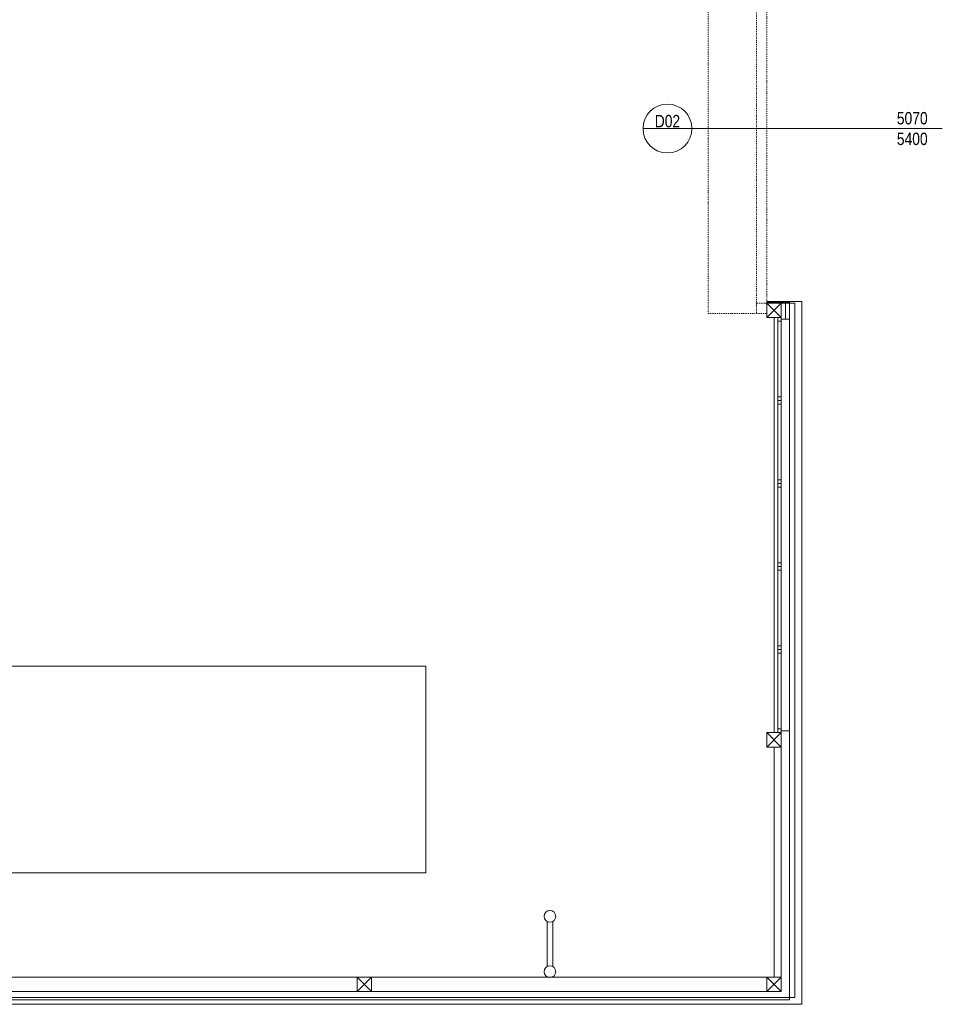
# Model space of a CAD drawing. Header units: millimetres. Extents: x 918337 to 1269480, y -257156 to -67477.
# Tile 9 of 114: x 1007461 to 1020865, y -156244 to -141940. Entities that reach past the tile are written whole.
import ezdxf
from ezdxf.enums import TextEntityAlignment as Align

# ---------------------------------------------------------------- set-up
doc = ezdxf.new("R2010")
doc.units = ezdxf.units.MM
doc.linetypes.add('DĚLICÍ2', pattern=[15.875, 6.35, -3.175, 0, -3.175, 0, -3.175])
doc.layers.get('0').update_dxf_attribs({"color": 8, "lineweight": 9})
doc.styles.get("Standard").update_dxf_attribs({"font": 'arial.ttf'})
doc.linetypes.add('ZIGZAG', pattern='A,0.00254,-5.08,[131,ltypeshp.shx,S=5.08,R=0,X=-5.08,Y=0],-10.16,[131,ltypeshp.shx,S=5.08,R=180,X=5.08,Y=0],-5.08', length=20.32254)

# ---------------------------------------------------------------- blocks, each defined once
blk = doc.blocks.new('EDWED')
at = {"color": 8, "linetype": 'DĚLICÍ2', "ltscale": 2}
for p, q in [((968177, -235745), (968177, -241115)), ((968877, -235895), (968877, -240965)), ((969027, -240965), (969027, -235895)), ((969027, -240965), (968877, -240965)), ((968877, -240965), (968877, -241115)), ((969027, -241115), (969027, -240965)), ((968177, -241115), (968877, -241115)), ((968877, -241115), (969027, -241115))]:
    blk.add_line(p, q, dxfattribs=at)
at = {"color": 8}
for p, q in [((967229, -238430), (967939, -238430)), ((967939, -238430), (971577, -238430)), ((969357, -240945), (969027, -240945)), ((969027, -240945), (969027, -240965)), ((969357, -240965), (969357, -240945)), ((969357, -241201), (969357, -240965)), ((969187, -241175), (969237, -241175)), ((969187, -241227), (969187, -241175)), ((969187, -241175), (969187, -242381)), ((969237, -241175), (969187, -241175)), ((969187, -241175), (969187, -247205)), ((969237, -241175), (969187, -241175)), ((969237, -241227), (969187, -241227)), ((969237, -241175), (969237, -241227)), ((969237, -242381), (969237, -241175)), ((969237, -247205), (969237, -241175)), ((969237, -241201), (969357, -241201)), ((969357, -247180), (969357, -241200)), ((969187, -242329), (969187, -242381)), ((969237, -242329), (969187, -242329)), ((969187, -242381), (969237, -242381)), ((969187, -242381), (969237, -242381)), ((969187, -242381), (969187, -242381)), ((969237, -242381), (969187, -242381)), ((969187, -242381), (969237, -242381)), ((969187, -242381), (969237, -242381)), ((969187, -242433), (969187, -242381)), ((969187, -242381), (969187, -243587)), ((969237, -242381), (969187, -242381)), ((969237, -242433), (969187, -242433)), ((969237, -242381), (969237, -242329)), ((969237, -242381), (969237, -242381)), ((969237, -242381), (969237, -242433)), ((969237, -243587), (969237, -242381)), ((969187, -243535), (969187, -243587)), ((969237, -243535), (969187, -243535)), ((969187, -243587), (969237, -243587)), ((969187, -243587), (969237, -243587)), ((969187, -243587), (969187, -243587)), ((969237, -243587), (969187, -243587)), ((969187, -243587), (969237, -243587)), ((969187, -243587), (969237, -243587)), ((969187, -243639), (969187, -243587)), ((969187, -243587), (969187, -244793)), ((969237, -243587), (969187, -243587)), ((969237, -243587), (969237, -243535)), ((969237, -243587), (969237, -243587)), ((969237, -243587), (969237, -243639)), ((969237, -244793), (969237, -243587)), ((969237, -243639), (969187, -243639)), ((969187, -244741), (969187, -244793)), ((969237, -244741), (969187, -244741)), ((969237, -244793), (969237, -244741)), ((969187, -244793), (969237, -244793)), ((969187, -244793), (969237, -244793)), ((969187, -244793), (969187, -244793)), ((969237, -244793), (969187, -244793)), ((969187, -244793), (969237, -244793)), ((969187, -244793), (969237, -244793)), ((969187, -244845), (969187, -244793)), ((969187, -244793), (969187, -245999)), ((969237, -244793), (969187, -244793)), ((969237, -244845), (969187, -244845)), ((969237, -244793), (969237, -244793)), ((969237, -244793), (969237, -244845)), ((969237, -245999), (969237, -244793)), ((969187, -245947), (969187, -245999)), ((969237, -245947), (969187, -245947)), ((969187, -245999), (969237, -245999)), ((969187, -245999), (969237, -245999)), ((969187, -245999), (969187, -245999)), ((969237, -245999), (969187, -245999)), ((969187, -245999), (969237, -245999)), ((969187, -245999), (969237, -245999)), ((969187, -246051), (969187, -245999)), ((969187, -245999), (969187, -247205)), ((969237, -245999), (969187, -245999)), ((969237, -245999), (969237, -245947)), ((969237, -245999), (969237, -245999)), ((969237, -245999), (969237, -246051)), ((969237, -247205), (969237, -245999)), ((969237, -246051), (969187, -246051)), ((964072, -246243), (954072, -246243)), ((964072, -249243), (964072, -246243)), ((969187, -247153), (969187, -247205)), ((969237, -247153), (969187, -247153)), ((969237, -247205), (969237, -247153)), ((969187, -247205), (969237, -247205)), ((969187, -247205), (969237, -247205)), ((969187, -247205), (969237, -247205)), ((969237, -247180), (969357, -247180)), ((969237, -250968), (969237, -247180)), ((969357, -251088), (969357, -247180)), ((954072, -249243), (964072, -249243))]:
    blk.add_line(p, q, dxfattribs=at)
at = {"color": 8, "linetype": 'ZIGZAG', "ltscale": 0.2}
blk.add_line((969027, -240955), (969357, -240955), dxfattribs=at)
at = {"color": 8, "ltscale": 2}
for p, q in [((969027, -240965), (969237, -241175)), ((969027, -241175), (969237, -240965)), ((969237, -240965), (969027, -240965)), ((969027, -240965), (969027, -241175)), ((969537, -240945), (969237, -240945)), ((969437, -240965), (969237, -240965)), ((969237, -241175), (969237, -240965)), ((969437, -251053), (969437, -240965)), ((969537, -251153), (969537, -240945)), ((969027, -241175), (969237, -241175)), ((969137, -247205), (969137, -241175)), ((969027, -247205), (969237, -247415)), ((969027, -247415), (969237, -247205)), ((969237, -247205), (969027, -247205)), ((969027, -247205), (969027, -247415)), ((969237, -247415), (969237, -247205)), ((969027, -247415), (969237, -247415)), ((969137, -247415), (969137, -250758)), ((969137, -250758), (969137, -247415)), ((969137, -250758), (953337, -250758)), ((969239, -250758), (953337, -250758)), ((963077, -250758), (957287, -250758)), ((963077, -250758), (963287, -250968)), ((963077, -250968), (963287, -250758)), ((963287, -250758), (963077, -250758)), ((963077, -250758), (963077, -250968)), ((969031, -250758), (963287, -250758)), ((963287, -250968), (963287, -250758)), ((969027, -250758), (969237, -250968)), ((969027, -250968), (969237, -250758)), ((969237, -250758), (969027, -250758)), ((969027, -250758), (969027, -250968)), ((969237, -250968), (969237, -250758)), ((969237, -250968), (953547, -250968)), ((963077, -250968), (963287, -250968)), ((969027, -250968), (969237, -250968)), ((953337, -251053), (969437, -251053)), ((969357, -251088), (953437, -251088)), ((953437, -251153), (969537, -251153))]:
    blk.add_line(p, q, dxfattribs=at)
at = {"color": 8, "linetype": 'ZIGZAG'}
blk.add_line((969297, -241201), (969297, -240965), dxfattribs=at)
at = {"color": 8, "lineweight": 18, "ltscale": 2}
for p, q in [((965837, -250604), (965837, -249950)), ((965917, -250604), (965917, -249950))]:
    blk.add_line(p, q, dxfattribs=at)
at = {"color": 8}
blk.add_circle((967584, -238430), 355, dxfattribs=at)
at = {"color": 8, "ltscale": 2}
for centre in [(965877, -249875), (965877, -250679)]:
    blk.add_circle(centre, 85, dxfattribs=at)
at = {"color": 8, "width": 0.8}
blk.add_text('D02', height=180, dxfattribs=at).set_placement((967584, -238322), align=Align.MIDDLE_CENTER)
for s, p in [('5070', (970917, -238370)), ('5400', (970917, -238670))]:
    blk.add_text(s, height=180, dxfattribs=at).set_placement(p)

msp = doc.modelspace()

# ---------------------------------------------------------------- block references
msp.add_blockref('EDWED', (49287.2, 94909.3))

doc.saveas('drawing.dxf')
